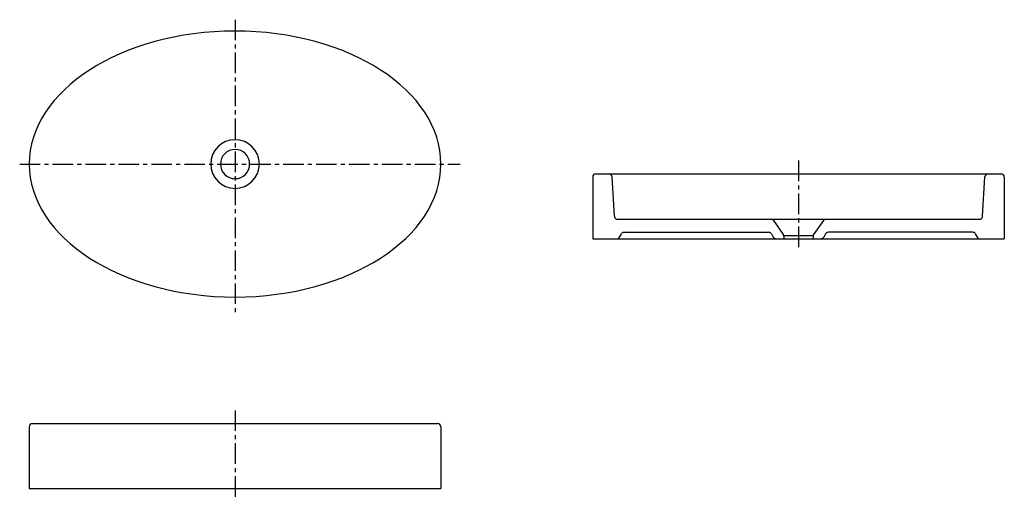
# Model space of a CAD drawing. Header units: millimetres. Extents: x -332 to 1187, y -517 to 223.
import ezdxf

# ---------------------------------------------------------------- set-up
doc = ezdxf.new("R2010")
doc.units = ezdxf.units.MM
doc.linetypes.add('CENTER', pattern=[50.8, 31.75, -6.35, 6.35, -6.35])

msp = doc.modelspace()

# ---------------------------------------------------------------- linework, layer by layer
at = {"color": 7, "linetype": 'CENTER'}
for p, q in [((0, 222.5132), (0, -231.932326)), ((-332.236018, 0), (347.403495, 0)), ((869.171359, 5.230546), (869.171359, -131.90241)), ((0, -379.672267), (0, -516.805223))]:
    msp.add_line(p, q, dxfattribs=at)
at = {"color": 7, "linetype": 'CONTINUOUS'}
for p, q in [((556.671359, -15.097187), (1181.671359, -15.097187)), ((551.671359, -20.097187), (551.671359, -115.097187)), ((585.091578, -80.358867), (581.919683, -19.835507)), ((1153.251139, -80.358867), (1156.423034, -19.835507)), ((1186.671359, -20.097187), (1186.671359, -115.097187)), ((590.084726, -85.097187), (1148.257991, -85.097187)), ((830.66424, -87.229876), (845.767518, -108.805987)), ((907.678477, -87.229876), (892.575199, -108.805987)), ((600.331613, -105.097187), (823.011104, -105.097187)), ((1138.011104, -105.097187), (915.331613, -105.097187)), ((551.671359, -115.097187), (1186.671359, -115.097187)), ((591.671359, -115.097187), (596.001486, -107.597187)), ((827.341232, -107.597187), (830.227983, -112.597187)), ((846.671359, -110.097187), (891.671359, -110.097187)), ((846.671359, -111.673298), (846.671359, -115.097187)), ((891.671359, -111.673298), (891.671359, -115.097187)), ((911.001486, -107.597187), (908.114734, -112.597187)), ((1146.671359, -115.097187), (1142.341232, -107.597187)), ((-317.5, -405), (-317.5, -500)), ((-312.5, -400), (312.5, -400)), ((317.5, -405), (317.5, -500)), ((-317.5, -500), (317.5, -500))]:
    msp.add_line(p, q, dxfattribs=at)
for centre, radius, start, end in [((0, 0), 37.5, 0, 359.99999), ((0, 0), 22.5, 0, 359.99999), ((556.671359, -20.097187), 5, 89.999997, 179.999995), ((576.926536, -20.097187), 5, 3, 89.999997), ((1161.416181, -20.097187), 5, 89.999997, 176.999995), ((1181.671359, -20.097187), 5, 0, 89.999997), ((590.084726, -80.097187), 5, -176.999995, -89.999997), ((826.568081, -90.097187), 5, 34.992019, 89.999997), ((911.774636, -90.097187), 5, 89.999997, 145.007976), ((1148.257991, -80.097187), 5, -89.999997, -3), ((600.331613, -110.097187), 5, 89.999997, 149.999996), ((823.011104, -110.097187), 5, 29.999999, 89.999997), ((915.331613, -110.097187), 5, 89.999997, 149.999996), ((1138.011104, -110.097187), 5, 29.999999, 89.999997), ((834.55811, -110.097187), 5, -149.999996, -89.999997), ((841.671359, -111.673298), 5, 0, 34.992019), ((896.671359, -111.673298), 5, 145.007976, 179.999995), ((903.784607, -110.097187), 5, -89.999997, -29.999999), ((-312.5, -405), 5, 89.999997, 179.999995), ((312.5, -405), 5, 0, 89.999997)]:
    msp.add_arc(centre, radius, start, end, dxfattribs=at)
msp.add_ellipse((0, 0), major_axis=(317.5, 0), ratio=0.645669, start_param=0, end_param=6.283185, dxfattribs=at)

doc.saveas('drawing.dxf')
